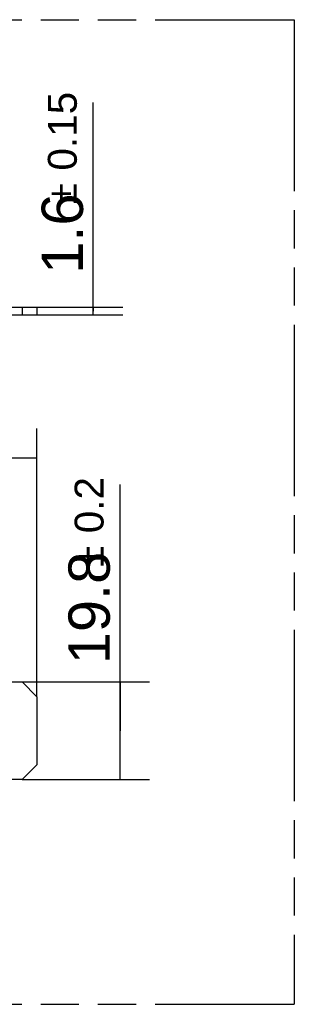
# Model space of a CAD drawing. Header units: millimetres. Extents: x 0 to 210, y 0 to 297.
# Tile 34 of 42: x 136 to 150, y 133 to 183. Entities that reach past the tile are written whole.
import ezdxf
from ezdxf.enums import TextEntityAlignment as Align

# ---------------------------------------------------------------- set-up
doc = ezdxf.new("R2010")
doc.units = ezdxf.units.MM
doc.header["$LTSCALE"] = 19.36
doc.linetypes.add('PHANTOM', pattern=[0.8, 0.45, -0.05, 0.1, -0.05, 0.1, -0.05])
doc.layers.get('0').update_dxf_attribs({"linetype": 'CONTINUOUS'})
doc.layers.add('DEFAULT_3', color=7, linetype='PHANTOM')
doc.layers.add('Z_DIM_2D', color=7, linetype='CONTINUOUS')
doc.styles.add('TEXTSTYLE_3', font='helveticaneueltw1g-ltcn.otf')
doc.styles.add('TEXTSTYLE_4', font='gdt', dxfattribs={"width": 0.7})
doc.dimstyles.new('DIMSTYLE_1', dxfattribs={"dimtxt": 2.1, "dimasz": 3.5, "dimexe": 1.5, "dimexo": 0, "dimgap": 0.525, "dimtad": 1, "dimdec": 3, "dimlfac": 4, "dimdsep": 46, "dimtxsty": 'TEXTSTYLE_3', "dimblk": '_FILLED', "dimblk1": '_FILLED', "dimblk2": '_FILLED', "dimcen": 0.09, "dimclrt": 5, "dimazin": 2, "dimtol": 1, "dimtp": 0.2, "dimtm": 0.2, "dimtfac": 1, "dimtdec": 3, "dimtofl": 0, "dimtmove": 0, "dimatfit": 3, "dimldrblk": '_FILLED', "dimfxl": 0, "dimtolj": 1, "dimarcsym": 0})
doc.dimstyles.new('DIMSTYLE_2', dxfattribs={"dimtxt": 2.1, "dimasz": 3.5, "dimexe": 1.5, "dimexo": 0, "dimgap": 0.525, "dimtad": 1, "dimdec": 3, "dimlfac": 4, "dimdsep": 46, "dimtxsty": 'TEXTSTYLE_3', "dimblk": '_FILLED', "dimblk1": '_FILLED', "dimblk2": '_FILLED', "dimcen": 0.09, "dimclrt": 5, "dimazin": 2, "dimtol": 1, "dimtp": 0.15, "dimtm": 0.15, "dimtfac": 1, "dimtdec": 3, "dimtofl": 0, "dimtmove": 0, "dimatfit": 3, "dimldrblk": '_FILLED', "dimfxl": 0, "dimtolj": 1, "dimarcsym": 0})
doc.dimstyles.new('DIMSTYLE_3', dxfattribs={"dimtxt": 2.1, "dimasz": 3.5, "dimexe": 1.5, "dimexo": 0, "dimgap": 0.525, "dimtad": 1, "dimdec": 3, "dimlfac": 4, "dimdsep": 46, "dimtxsty": 'TEXTSTYLE_3', "dimblk": '_FILLED', "dimblk1": '_FILLED', "dimblk2": '_FILLED', "dimcen": 0.09, "dimclrt": 5, "dimazin": 2, "dimtp": 0.1, "dimtm": 0.1, "dimtfac": 1, "dimtdec": 3, "dimtofl": 0, "dimtmove": 0, "dimatfit": 3, "dimldrblk": '_FILLED', "dimfxl": 0, "dimtolj": 1, "dimarcsym": 0})
doc.dimstyles.new('DIMSTYLE_5', dxfattribs={"dimtxt": 2.1, "dimasz": 3.5, "dimexe": 1.5, "dimexo": 0, "dimgap": 0.525, "dimtad": 1, "dimdec": 3, "dimlfac": 4, "dimdsep": 46, "dimtxsty": 'TEXTSTYLE_3', "dimblk": '_FILLED', "dimblk1": '_FILLED', "dimblk2": '_FILLED', "dimcen": 0.09, "dimclrt": 5, "dimazin": 2, "dimtol": 1, "dimtp": 0.3, "dimtm": 0.3, "dimtfac": 1, "dimtdec": 3, "dimtofl": 0, "dimtmove": 0, "dimatfit": 3, "dimldrblk": '_FILLED', "dimfxl": 0, "dimtolj": 1, "dimarcsym": 0})

# ---------------------------------------------------------------- blocks, each defined once
blk = doc.blocks.new('*D6')
at = {"layer": 'Z_DIM_2D', "color": 2, "linetype": 'Continuous', "transparency": 16777216}
for p, q in [((141.277, 146.573), (141.277, 159.071)), ((136.3, 149.048), (142.777, 149.048)), ((141.277, 149.048), (141.277, 146.573)), ((141.277, 144.098), (141.277, 146.573)), ((136.3, 144.098), (142.777, 144.098))]:
    blk.add_line(p, q, dxfattribs=at)
at = {"layer": 'Z_DIM_2D', "color": 5, "linetype": 'Continuous', "transparency": 16777216}
for s, height, style, p in [('0.2', 1.47, 'TEXTSTYLE_3', (140.437, 156.602)), ('`', 1.47, 'TEXTSTYLE_4', (140.437, 154.887)), ('19.8', 2.1, 'TEXTSTYLE_3', (140.752, 149.951))]:
    blk.add_text(s, height=height, rotation=90, dxfattribs=dict(at, style=style)).set_placement(p)
blk = doc.blocks.new('_FILLED')
at = {"color": 0, "linetype": 'ByBlock'}
blk.add_solid([(0, 0), (-1, 0.125), (-1, -0.125)], dxfattribs=at)
blk = doc.blocks.new('_NONE')
blk = doc.blocks.new('*D7')
at = {"layer": 'Z_DIM_2D', "color": 2, "linetype": 'Continuous', "transparency": 16777216}
for p, q in [((139.916, 167.887), (139.916, 178.475)), ((137.05, 168.087), (141.416, 168.087)), ((139.916, 168.087), (139.916, 167.887)), ((137.05, 167.687), (141.416, 167.687)), ((139.916, 167.687), (139.916, 167.887))]:
    blk.add_line(p, q, dxfattribs=at)
at = {"layer": 'Z_DIM_2D', "color": 5, "linetype": 'Continuous', "transparency": 16777216}
for s, height, style, p in [('0.15', 1.47, 'TEXTSTYLE_3', (139.076, 175.019)), ('`', 1.47, 'TEXTSTYLE_4', (139.076, 173.304)), ('1.6', 2.1, 'TEXTSTYLE_3', (139.391, 169.778))]:
    blk.add_text(s, height=height, rotation=90, dxfattribs=dict(at, style=style)).set_placement(p)
blk = doc.blocks.new('*D8')
at = {"layer": 'Z_DIM_2D', "color": 2, "linetype": 'Continuous', "transparency": 16777216}
for p, q in [((127.477, 168.319), (127.477, 180.906)), ((131.177, 168.95), (125.977, 168.95)), ((127.477, 168.95), (127.477, 168.319)), ((127.477, 167.687), (127.477, 168.319))]:
    blk.add_line(p, q, dxfattribs=at)
at = {"layer": 'Z_DIM_2D', "color": 5, "linetype": 'Continuous', "transparency": 16777216, "style": 'TEXTSTYLE_3'}
for s, p in [('5.5', (126.952, 177.379)), ('max. ', (126.952, 171.612))]:
    blk.add_text(s, height=2.1, rotation=90, dxfattribs=at).set_placement(p)
blk = doc.blocks.new('*D11')
at = {"layer": 'Z_DIM_2D', "color": 2, "linetype": 'Continuous', "transparency": 16777216}
for p, q in [((67.3, 148.298), (67.3, 161.917)), ((137.05, 148.298), (137.05, 161.917)), ((67.3, 160.417), (102.175, 160.417)), ((137.05, 160.417), (102.175, 160.417))]:
    blk.add_line(p, q, dxfattribs=at)
at = {"layer": 'Z_DIM_2D', "color": 5, "linetype": 'Continuous', "transparency": 16777216}
for s, height, style, p in [('279', 2.1, 'TEXTSTYLE_3', (102.809, 160.942)), ('`', 1.47, 'TEXTSTYLE_4', (105.782, 161.257)), ('0.3', 1.47, 'TEXTSTYLE_3', (107.873, 161.257))]:
    blk.add_text(s, height=height, dxfattribs=dict(at, style=style)).set_placement(p, align=Align.CENTER)

msp = doc.modelspace()

# ---------------------------------------------------------------- linework, layer by layer
at = {"color": 6, "linetype": 'Continuous'}
for p, q in [((117.2621, 168.08725), (137.05013, 168.08725)), ((136.30013, 168.08725), (136.30013, 167.68725)), ((137.05013, 168.08725), (137.05013, 167.68725)), ((67.30013, 167.68725), (137.05013, 167.68725)), ((133.96263, 149.04803), (136.30013, 149.04803)), ((137.05013, 148.29803), (136.30013, 149.04803)), ((137.05013, 148.29803), (137.05013, 144.84803)), ((136.30013, 144.09803), (137.05013, 144.84803)), ((136.30013, 144.09803), (118.33548, 144.09803))]:
    msp.add_line(p, q, dxfattribs=at)
at = {"layer": 'DEFAULT_3', "color": 91, "linetype": 'PHANTOM', "true_color": 0x80ff80}
for p, q in [((50.12864, 182.68), (150.12864, 182.68)), ((150.12864, 182.68), (150.12864, 132.68)), ((50.12864, 132.68), (150.12864, 132.68))]:
    msp.add_line(p, q, dxfattribs=at)

# ---------------------------------------------------------------- dimensions: what is measured, and where the dimension line sits
at = {"layer": 'Z_DIM_2D', "color": 2, "linetype": 'Continuous'}
dim = msp.add_linear_dim(base=(127.47705, 168.94975), p1=(136.30013, 167.68725), p2=(131.17664, 168.94975), angle=90, text='max. <>', dimstyle='DIMSTYLE_3', override={"dimblk1": 'NONE', "dimblk2": 'NONE', "dimsah": 1}, dxfattribs=at)
dim.commit()
dim.dimension.update_dxf_attribs({"geometry": '*D8', "text_midpoint": (127.47705, 176.25888), "dimtype": 160})
for base, p1, p2, dimstyle, picture, middle in [((139.91618, 167.68725), (137.05013, 168.08725), (137.05013, 167.68725), 'DIMSTYLE_2', '*D7', (139.91618, 174.12665)), ((141.27738, 144.09803), (136.30013, 149.04803), (136.30013, 144.09803), 'DIMSTYLE_1', '*D6', (141.27738, 154.51069))]:
    dim = msp.add_linear_dim(base=base, p1=p1, p2=p2, angle=270, dimstyle=dimstyle, override={"dimblk1": 'NONE', "dimblk2": 'NONE', "dimsah": 1}, dxfattribs=at)
    dim.commit()
    dim.dimension.update_dxf_attribs({"geometry": picture, "text_midpoint": middle, "dimtype": 160})
dim = msp.add_linear_dim(base=(137.05013, 160.41725), p1=(67.30013, 148.29803), p2=(137.05013, 148.29803), dimstyle='DIMSTYLE_5', override={"dimblk1": 'NONE', "dimblk2": 'NONE', "dimsah": 1}, dxfattribs=at)
dim.commit()
dim.dimension.update_dxf_attribs({"geometry": '*D11', "text_midpoint": (104.90021, 160.41725), "dimtype": 160})

doc.saveas('drawing.dxf')
